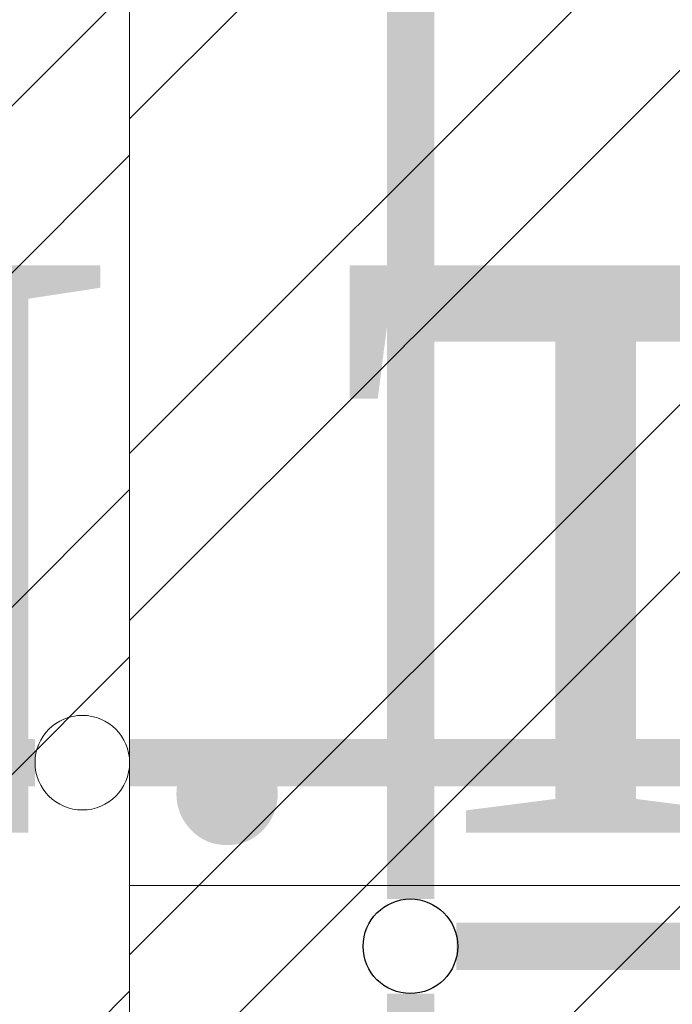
# Model space of a CAD drawing. Header units: inches. Extents: x 105152 to 158499, y 12149 to 30915.
# Tile 197 of 256: x 126756 to 126763, y 21556 to 21567. Entities that reach past the tile are written whole.
import ezdxf

# ---------------------------------------------------------------- set-up
doc = ezdxf.new("R2010")
doc.units = ezdxf.units.IN
doc.header["$MEASUREMENT"] = 0
for name, color, linetype, lineweight in [('AR - PLAN', 251, 'Continuous', 5), ('DRAINAGE ', 7, 'Continuous', 9), ('HVAC SERVICE', 1, 'Continuous', 35), ('PD_BRICK WALL_115', 134, 'Continuous', 30), ('PD_FIXTURE', 21, 'Continuous', 25), ('PD_HATCH', 45, 'Continuous', 9), ('PP-Domestic  Cold Water Supply', 5, 'Continuous', 25), ('PP-TEXT', 7, 'Continuous', 40), ('RO WATER ', 15, 'Continuous', 15), ('VCD', 5, 'Continuous', 35), ('WATER SUPPLY ', 7, 'Continuous', 9)]:
    doc.layers.add(name, color=color, linetype=linetype, lineweight=lineweight)
doc.styles.add('Arial', font='GOTHIC.TTF')
doc.styles.get("Standard").update_dxf_attribs({"font": 'arial.ttf', "height": 6})

# ---------------------------------------------------------------- blocks, each defined once
blk = doc.blocks.new('HVAC SERVICE')
at = {"layer": 'VCD', "insert": (519.870081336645, -42.294964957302, 19.23641687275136), "char_height": 6, "attachment_point": 1, "bg_fill": 2}
blk.add_mtext_dynamic_manual_height_columns('\\pxql;VCD', width=135.3111622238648, gutter_width=50, heights=[-6], dxfattribs=at)
blk = doc.blocks.new('WATER SUPPLY')
at = {"layer": 'PP-Domestic  Cold Water Supply', "const_width": 0.4999999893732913}
for points in [[(200.6358141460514, 291.0895949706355), (200.6358141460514, 280.5730522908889)], [(203.66424397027, 286.716359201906), (200.5791412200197, 286.716359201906)], [(226.5973912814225, 280.0730607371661), (201.1196810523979, 280.0730607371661)], [(200.6358141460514, 279.5730691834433), (200.6358141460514, 214.716360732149)]]:
    blk.add_lwpolyline(points, dxfattribs=at)
at = {"layer": 'PP-Domestic  Cold Water Supply'}
blk.add_circle((200.6329097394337, 280.0730607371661), 0.4999999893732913, dxfattribs=at)
at = {"layer": 'RO WATER ', "const_width": 0.5}
for points in [[(196.6642444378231, 282.01394052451), (194.7406968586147, 282.01394052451), (194.7406968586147, 264.7164081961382)], [(197.6642444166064, 282.01394052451), (224.9898114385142, 282.01394052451)]]:
    blk.add_lwpolyline(points, dxfattribs=at)
at = {"layer": 'RO WATER '}
blk.add_circle((197.1642444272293, 282.01394052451), 0.4999999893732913, dxfattribs=at)
blk = doc.blocks.new('DRAINAGE')
at = {"layer": 'PP-TEXT', "insert": (487.6209854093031, 600.5189522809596), "char_height": 5.999999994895, "width": 26.66140014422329, "attachment_point": 7, "style": 'Arial'}
blk.add_mtext('{\\fTimes New Roman|b0|i0|c0|p0;N.T}', dxfattribs=at)
blk = doc.blocks.new('FIRST FLOOR PLAN 0')
at = {"layer": 'PD_HATCH', "lineweight": 5}
h = blk.add_hatch(dxfattribs=at)
h.set_pattern_fill('ANSI32', color=251, scale=10)
h.set_pattern_definition([(45, (-550.7705653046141, -242.3817885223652), (-2.651650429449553, 2.651650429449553), []), (45, (-549.0027983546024, -242.3817885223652), (-2.651650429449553, 2.651650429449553), [])])
h.paths.add_polyline_path([(-539.9997091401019, -240.2998080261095), (-583.2497091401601, -240.2998080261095), (-583.2497091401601, -244.7998080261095), (-539.9997091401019, -244.7998080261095)])
h.paths.add_polyline_path([(-625.2497091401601, -240.2998080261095), (-668.4997091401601, -240.2998080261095), (-668.4997091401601, -244.7998080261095), (-625.2497091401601, -244.7998080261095)], flags=17)
h.paths.add_polyline_path([(-539.9997091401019, -323.4998080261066), (-539.9997091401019, -327.9998080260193), (-377.9997091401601, -327.9998080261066), (-377.9997091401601, -323.4998080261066), (-530.9997091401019, -323.4998080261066), (-530.9997091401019, -233.9998080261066), (-470.9997091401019, -233.9998080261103), (-470.9997091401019, -257.9998080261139), (-466.4997091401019, -257.9998080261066), (-466.4997091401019, -233.9998080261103), (-386.9997091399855, -233.9998080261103), (-386.9997091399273, -261.9998080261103), (-382.4997091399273, -261.9998080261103), (-382.4997091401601, -102.9998080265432), (-377.9997091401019, -102.9998080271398), (-377.9997091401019, -98.49980802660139), (-386.9997091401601, -98.49980802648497), (-386.9997091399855, -224.9998080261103), (-530.9997091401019, -224.9998080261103), (-530.9997091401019, -8.9998324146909), (-539.9997091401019, -8.9998324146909)])
h.paths.add_polyline_path([(-595.4997039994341, -332.9374820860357), (-590.9997039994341, -332.9374820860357), (-590.9997039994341, -327.9998080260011), (-581.9997091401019, -327.9998080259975), (-581.9997091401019, -323.4998080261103), (-668.4997091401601, -323.4998080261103), (-668.4997091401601, -167.9998080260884), (-745.4997091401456, -167.9998080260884), (-745.4997091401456, -172.4998080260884), (-672.9997091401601, -172.4998080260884), (-672.9997091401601, -323.4998080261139), (-728.9997091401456, -323.4998080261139), (-728.9997091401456, -327.9998080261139), (-595.4997039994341, -327.9998080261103)])
h = blk.add_hatch(dxfattribs=at)
h.set_pattern_fill('ANSI32', color=251, scale=10)
h.set_pattern_definition([(45, (26013.46920260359, 17879.3870099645), (-2.651650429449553, 2.651650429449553), []), (45, (26015.2369695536, 17879.3870099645), (-2.651650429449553, 2.651650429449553), [])])
h.paths.add_polyline_path([(-524.9997091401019, -8.999808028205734), (-530.9997091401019, -8.999808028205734), (-530.9997091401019, -44.99980802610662), (-524.9997091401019, -44.99980802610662)])
h.paths.add_polyline_path([(-524.9997091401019, -44.99980802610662), (-530.9997091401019, -44.99980802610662), (-530.9997091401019, -80.99980802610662), (-524.9997091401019, -80.99980802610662)])
h.paths.add_polyline_path([(-530.9997091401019, -80.99980802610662), (-530.9997091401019, -116.9998080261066), (-524.9997091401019, -116.9998080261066), (-524.9997091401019, -80.99980802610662)])
h.paths.add_polyline_path([(-524.9997091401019, -116.9998080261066), (-530.9997091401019, -116.9998080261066), (-530.9997091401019, -152.9998080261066), (-524.9997091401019, -152.9998080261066)])
h.paths.add_polyline_path([(-524.9997091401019, -152.9998080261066), (-530.9997091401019, -152.9998080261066), (-530.9997091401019, -188.9998080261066), (-524.9997091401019, -188.9998080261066)])
h.paths.add_polyline_path([(-524.9997091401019, -188.9998080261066), (-530.9997091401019, -188.9998080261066), (-530.9997091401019, -224.9998080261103), (-524.9997091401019, -224.9998080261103)])
h.paths.add_polyline_path([(-245.9997091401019, -8.99980802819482), (-254.9997091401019, -8.99980802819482), (-254.9997091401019, -98.49980802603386), (-259.4997091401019, -98.49980802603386), (-259.4997091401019, -102.9998080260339), (-254.9997091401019, -102.9998080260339), (-254.9997091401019, -112.9998080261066), (-245.9997091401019, -112.999808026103)])
h.paths.add_polyline_path([(-326.9997091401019, -8.999808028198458), (-331.4997091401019, -8.999808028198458), (-331.4997091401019, -98.49980802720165), (-335.9997091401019, -98.49980802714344), (-335.9997091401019, -102.9998080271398), (-301.4997091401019, -102.9998080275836), (-301.4997091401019, -98.49980802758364), (-326.9997091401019, -98.49980802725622)])
h.paths.add_polyline_path([(-331.4997091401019, -26.99980802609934), (-334.4997091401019, -26.99980802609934), (-334.4997091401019, -31.49980802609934), (-331.4997091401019, -31.49980802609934)], flags=17)
h.paths.add_polyline_path([(-358.4997091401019, -26.99980802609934), (-361.4997091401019, -26.99980802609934), (-361.4997091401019, -17.99980802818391), (-365.9997091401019, -17.99980802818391), (-365.9997091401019, -26.99980802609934), (-376.4997091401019, -26.99980802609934), (-376.4997091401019, -31.49980802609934), (-358.4997091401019, -31.49980802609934)])
h.paths.add_polyline_path([(-412.4997091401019, -8.999808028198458), (-416.9997091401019, -8.999808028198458), (-416.9997091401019, -24.99980802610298), (-416.9997091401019, -31.49980802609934), (-412.4997091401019, -31.49980802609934), (-412.4997091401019, -26.99980802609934)])
h.paths.add_polyline_path([(-121.4997091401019, -8.99980802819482), (-125.9997091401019, -8.99980802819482), (-125.9997091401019, -26.99980802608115), (-121.4997091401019, -26.99980802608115)])
at = {"layer": 'PD_BRICK WALL_115', "color": 251, "lineweight": 5}
blk.add_lwpolyline([(-377.9997091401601, -323.4998080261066), (-530.9997091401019, -323.4998080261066), (-530.9997091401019, -233.9998080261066), (-470.9997091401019, -233.9998080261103), (-470.9997091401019, -257.9998080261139), (-466.4997091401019, -257.9998080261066), (-466.4997091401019, -233.9998080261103), (-386.9997091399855, -233.9998080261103), (-386.9997091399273, -261.9998080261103), (-382.4997091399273, -261.9998080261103), (-382.4997091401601, -102.9998080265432), (-377.9997091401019, -102.9998080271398), (-377.9997091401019, -98.49980802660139), (-386.9997091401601, -98.49980802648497), (-386.9997091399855, -224.9998080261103), (-530.9997091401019, -224.9998080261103), (-530.9997091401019, -8.9998324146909), (-539.9997091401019, -8.9998324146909), (-539.9997091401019, -323.4998080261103), (-539.9997091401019, -323.4998080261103)], dxfattribs=at)
at = {"layer": 'PD_FIXTURE', "color": 251, "lineweight": 5, "ltscale": 12}
blk.add_line((-470.9997091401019, -44.99980802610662), (-530.9997091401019, -44.99980802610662), dxfattribs=at)

msp = doc.modelspace()

# ---------------------------------------------------------------- block references
at = {"layer": 'HVAC SERVICE'}
msp.add_blockref('HVAC SERVICE', (126172.1612291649, 21602.49829319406), dxfattribs=at)

# ---------------------------------------------------------------- next in the draw order: block references
at = {"layer": 'WATER SUPPLY '}
msp.add_blockref('WATER SUPPLY', (126559.4972756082, 21276.78212641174), dxfattribs=at)

# ---------------------------------------------------------------- next in the draw order: block references
at = {"layer": 'DRAINAGE '}
msp.add_blockref('DRAINAGE', (126262.8934601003, 20957.40614984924), dxfattribs=at)

# ---------------------------------------------------------------- next in the draw order: block references
at = {"layer": 'AR - PLAN', "color": 251}
msp.add_blockref('FIRST FLOOR PLAN 0', (127288.1612291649, 21602.49829319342), dxfattribs=at)

doc.saveas('drawing.dxf')
